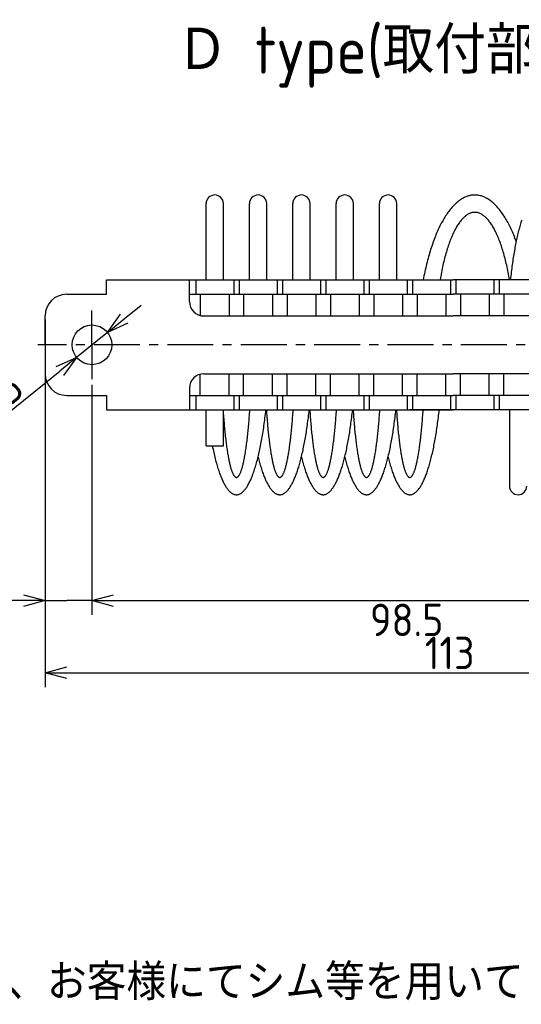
# Model space of a CAD drawing. Extents: x -79 to 310, y 149 to 285.
# Tile 6 of 11: x 90 to 159, y 149 to 285. Entities that reach past the tile are written whole.
import ezdxf

# ---------------------------------------------------------------- set-up
doc = ezdxf.new("R2010")
doc.units = 0
doc.header["$LTSCALE"] = 0.2
doc.linetypes.add('CENTER', pattern=[50.8, 31.75, -6.35, 6.35, -6.35])
doc.layers.get('0').update_dxf_attribs({"linetype": 'CONTINUOUS'})
doc.layers.get('DEFPOINTS').update_dxf_attribs({"linetype": 'CONTINUOUS'})
doc.layers.add('18-0-CON', color=3, linetype='CONTINUOUS')
doc.styles.add('DIMENSION', font='isocp.shx', dxfattribs={"bigfont": 'bigfont.shx'})
doc.styles.get("Standard").update_dxf_attribs({"font": 'isocp.shx', "bigfont": 'bigfont.shx'})
doc.dimstyles.get("Standard").update_dxf_attribs({"dimtxt": 0.18, "dimasz": 0.18, "dimexe": 0.18, "dimexo": 0.0625, "dimgap": 0.09, "dimtad": 0, "dimtih": 1, "dimtoh": 1, "dimzin": 0, "dimcen": 0.09, "dimazin": 3, "dimtfac": 1, "dimtofl": 0, "dimtmove": 0, "dimatfit": 3})

# ---------------------------------------------------------------- blocks, each defined once
blk = doc.blocks.new('*U95')
at = {"color": 0}
blk.add_text('Ｄ type(取付部キリ穴)', height=6.5, dxfattribs=at).set_placement((111.48, 277.97))
blk = doc.blocks.new('_OPEN30')
at = {"color": 0, "linetype": 'BYBLOCK'}
for p, q in [((-1, 0.268), (0, 0)), ((0, 0), (-1, -0.268)), ((0, 0), (-1, 0))]:
    blk.add_line(p, q, dxfattribs=at)
blk = doc.blocks.new('*U29')
at = {"color": 0, "style": 'DIMENSION'}
blk.add_text('113', height=4.5, dxfattribs=at).set_placement((145.88, 195.5))
blk = doc.blocks.new('*D28')
at = {"color": 0}
for p, q in [((93.3, 243.9), (93.3, 193)), ((206.3, 235.9), (206.3, 193)), ((96.3, 195), (203.3, 195))]:
    blk.add_line(p, q, dxfattribs=at)
at = {"layer": 'DEFPOINTS', "color": 0}
for p in [(93.3, 244.4), (206.3, 236.4), (206.3, 195)]:
    blk.add_point(p, dxfattribs=at)
at = {"color": 0, "xscale": 3, "yscale": 3, "zscale": 3, "rotation": 180}
blk.add_blockref('_OPEN30', (93.3, 195), dxfattribs=at)
at = {"color": 0, "xscale": 3, "yscale": 3, "zscale": 3}
blk.add_blockref('_OPEN30', (206.3, 195), dxfattribs=at)
at = {"layer": '18-0-CON'}
blk.add_blockref('*U29', (0, 0), dxfattribs=at)
blk = doc.blocks.new('*D108')
at = {"color": 0}
for p, q in [((198.3, 236.09), (198.3, 203)), ((99.8, 234.88), (99.8, 203)), ((102.8, 205), (195.3, 205))]:
    blk.add_line(p, q, dxfattribs=at)
at = {"layer": 'DEFPOINTS', "color": 0}
for p in [(198.3, 236.15), (99.8, 234.95), (198.3, 205)]:
    blk.add_point(p, dxfattribs=at)
at = {"color": 0, "xscale": 3, "yscale": 3, "zscale": 3, "rotation": 180}
blk.add_blockref('_OPEN30', (99.8, 205), dxfattribs=at)
at = {"color": 0, "xscale": 3, "yscale": 3, "zscale": 3}
blk.add_blockref('_OPEN30', (198.3, 205), dxfattribs=at)
at = {"color": 0}
blk.add_text('98.5', height=4.5, dxfattribs=at).set_placement((138.29, 200.07))
blk = doc.blocks.new('*D107')
at = {"color": 0}
for p, q in [((93.3, 236.34), (93.3, 203)), ((99.8, 234.88), (99.8, 203)), ((90.3, 205), (87.3, 205)), ((93.3, 205), (96.3, 205)), ((96.8, 205), (96.3, 205)), ((99.8, 205), (96.8, 205)), ((102.8, 205), (105.8, 205))]:
    blk.add_line(p, q, dxfattribs=at)
at = {"layer": 'DEFPOINTS', "color": 0}
for p in [(93.3, 236.4), (99.8, 234.95), (93.3, 205)]:
    blk.add_point(p, dxfattribs=at)
at = {"color": 0, "xscale": 3, "yscale": 3, "zscale": 3}
blk.add_blockref('_OPEN30', (93.3, 205), dxfattribs=at)
at = {"color": 0, "xscale": 3, "yscale": 3, "zscale": 3, "rotation": 180}
blk.add_blockref('_OPEN30', (99.8, 205), dxfattribs=at)
at = {"color": 0}
blk.add_text('6.5', height=4.5, dxfattribs=at).set_placement((77.94, 200.24))
blk = doc.blocks.new('*U39')
at = {"color": 0, "style": 'DIMENSION'}
blk.add_text('∅5.5', height=4.5, rotation=38.9889, dxfattribs=at).set_placement((81.42, 226.17))
blk = doc.blocks.new('*D38')
at = {"color": 0}
for p, q in [((104.27, 244.02), (106.6, 245.91)), ((101.94, 242.13), (97.66, 238.67)), ((81.87, 225.89), (95.33, 236.78))]:
    blk.add_line(p, q, dxfattribs=at)
at = {"layer": 'DEFPOINTS', "color": 0}
for p in [(101.94, 242.13), (97.66, 238.67)]:
    blk.add_point(p, dxfattribs=at)
at = {"color": 0, "xscale": 3, "yscale": 3, "zscale": 3}
for p, rotation in [((101.94, 242.13), 218.9889050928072), ((97.66, 238.67), 38.98890509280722)]:
    blk.add_blockref('_OPEN30', p, dxfattribs=dict(at, rotation=rotation))
at = {"layer": '18-0-CON'}
blk.add_blockref('*U39', (0, 0), dxfattribs=at)
blk = doc.blocks.new('*U100')
blk.add_text('また、ヘリカル防振器はレベリング機能が御座いませんので、お客様にてシム等を用いてレベリングをお願い致します。', height=5).set_placement((-60.43, 149.67))

msp = doc.modelspace()

# ---------------------------------------------------------------- linework, layer by layer
for p, q in [((115.599, 249.403), (115.599, 259.953)), ((117.999, 249.403), (117.999, 259.953)), ((121.599, 249.403), (121.599, 259.953)), ((123.999, 249.403), (123.999, 259.953)), ((127.599, 249.403), (127.599, 259.953)), ((129.999, 249.403), (129.999, 259.953)), ((133.599, 249.403), (133.599, 259.953)), ((135.999, 249.403), (135.999, 259.953)), ((139.599, 249.403), (139.599, 259.953)), ((141.999, 249.403), (141.999, 259.953)), ((101.799, 247.403), (101.799, 249.403)), ((101.799, 249.403), (149.799, 249.403)), ((113.299, 246.403), (113.299, 249.403)), ((114.174, 249.403), (114.174, 247.403)), ((119.424, 249.403), (119.424, 247.403)), ((120.174, 249.403), (120.174, 247.403)), ((125.424, 249.403), (125.424, 247.403)), ((126.174, 249.403), (126.174, 247.403)), ((131.424, 249.403), (131.424, 247.403)), ((132.174, 249.403), (132.174, 247.403)), ((137.424, 249.403), (137.424, 247.403)), ((138.174, 249.403), (138.174, 247.403)), ((143.424, 249.403), (143.424, 247.403)), ((144.174, 249.403), (144.174, 247.403)), ((149.424, 249.403), (149.424, 247.403)), ((197.799, 249.403), (149.799, 249.403)), ((150.174, 249.403), (150.174, 247.403)), ((155.424, 249.403), (155.424, 247.403)), ((156.174, 249.403), (156.174, 247.403)), ((96.299, 247.403), (101.799, 247.403)), ((113.299, 247.403), (149.799, 247.403)), ((114.799, 247.403), (114.799, 244.466)), ((118.799, 247.403), (118.799, 244.403)), ((120.799, 247.403), (120.799, 244.403)), ((124.799, 247.403), (124.799, 244.403)), ((126.799, 247.403), (126.799, 244.403)), ((130.799, 247.403), (130.799, 244.403)), ((132.799, 247.403), (132.799, 244.403)), ((136.799, 247.403), (136.799, 244.403)), ((138.799, 247.403), (138.799, 244.403)), ((142.799, 247.403), (142.799, 244.403)), ((144.799, 247.403), (144.799, 244.403)), ((148.799, 247.403), (148.799, 244.403)), ((186.299, 247.403), (149.799, 247.403)), ((150.799, 247.403), (150.799, 244.403)), ((154.799, 247.403), (154.799, 244.403)), ((156.799, 247.403), (156.799, 244.403)), ((93.299, 240.403), (93.299, 244.403)), ((115.299, 244.403), (149.799, 244.403)), ((184.299, 244.403), (149.799, 244.403)), ((93.299, 240.403), (93.299, 236.403)), ((114.799, 233.403), (114.799, 236.339)), ((115.299, 236.403), (149.799, 236.403)), ((118.799, 233.403), (118.799, 236.403)), ((120.799, 233.403), (120.799, 236.403)), ((124.799, 233.403), (124.799, 236.403)), ((126.799, 233.403), (126.799, 236.403)), ((130.799, 233.403), (130.799, 236.403)), ((132.799, 233.403), (132.799, 236.403)), ((136.799, 233.403), (136.799, 236.403)), ((138.799, 233.403), (138.799, 236.403)), ((142.799, 233.403), (142.799, 236.403)), ((144.799, 233.403), (144.799, 236.403)), ((148.799, 233.403), (148.799, 236.403)), ((184.299, 236.403), (149.799, 236.403)), ((150.799, 233.403), (150.799, 236.403)), ((154.799, 233.403), (154.799, 236.403)), ((156.799, 233.403), (156.799, 236.403)), ((96.299, 233.403), (101.799, 233.403)), ((101.799, 233.403), (101.799, 231.403)), ((113.299, 234.403), (113.299, 231.403)), ((113.299, 233.403), (149.799, 233.403)), ((114.174, 233.403), (114.174, 231.403)), ((119.424, 233.403), (119.424, 231.403)), ((120.174, 233.403), (120.174, 231.403)), ((125.424, 233.403), (125.424, 231.403)), ((126.174, 233.403), (126.174, 231.403)), ((131.424, 233.403), (131.424, 231.403)), ((132.174, 233.403), (132.174, 231.403)), ((137.424, 233.403), (137.424, 231.403)), ((138.174, 233.403), (138.174, 231.403)), ((143.424, 233.403), (143.424, 231.403)), ((144.174, 233.403), (144.174, 231.403)), ((149.424, 233.403), (149.424, 231.403)), ((186.299, 233.403), (149.799, 233.403)), ((150.174, 233.403), (150.174, 231.403)), ((155.424, 233.403), (155.424, 231.403)), ((156.174, 233.403), (156.174, 231.403)), ((101.799, 231.403), (149.799, 231.403)), ((115.599, 226.403), (115.599, 231.403)), ((117.999, 226.403), (117.999, 231.403)), ((151.799, 231.403), (143.799, 231.403)), ((197.799, 231.403), (149.799, 231.403)), ((157.599, 231.403), (157.599, 220.853)), ((115.599, 226.403), (117.999, 226.403))]:
    msp.add_line(p, q)
at = {"color": 0, "linetype": 'CENTER'}
for p, q in [((99.799, 240.403), (99.799, 245.153)), ((208.036, 240.403), (92.283, 240.403)), ((99.799, 240.403), (99.799, 235.653))]:
    msp.add_line(p, q, dxfattribs=at)
for points in [[(158.528, 254.74, 0), (158.445, 254.964, 0), (158.36, 255.186, 0), (158.274, 255.403, 0), (158.187, 255.618, 0), (158.099, 255.829, 0), (158.01, 256.036, 0), (157.919, 256.24, 0), (157.827, 256.441, 0), (157.734, 256.637, 0), (157.64, 256.83, 0), (157.545, 257.02, 0), (157.449, 257.205, 0), (157.352, 257.387, 0), (157.253, 257.565, 0), (157.154, 257.739, 0), (157.054, 257.909, 0), (156.952, 258.075, 0), (156.85, 258.237, 0), (156.747, 258.394, 0), (156.643, 258.548, 0), (156.538, 258.698, 0), (156.432, 258.844, 0), (156.326, 258.985, 0), (156.218, 259.122, 0), (156.11, 259.255, 0), (156.001, 259.383, 0), (155.891, 259.508, 0), (155.781, 259.628, 0), (155.67, 259.743, 0), (155.558, 259.854, 0), (155.446, 259.961, 0), (155.333, 260.063, 0), (155.219, 260.161, 0), (155.105, 260.254, 0), (154.991, 260.343, 0), (154.876, 260.427, 0), (154.76, 260.507, 0), (154.644, 260.582, 0), (154.528, 260.653, 0), (154.411, 260.719, 0), (154.294, 260.78, 0), (154.176, 260.837, 0), (154.058, 260.889, 0), (153.94, 260.936, 0), (153.822, 260.979, 0), (153.703, 261.017, 0), (153.584, 261.05, 0), (153.465, 261.079, 0), (153.346, 261.103, 0), (153.227, 261.122, 0), (153.108, 261.137, 0), (152.988, 261.147, 0), (152.869, 261.152, 0), (152.749, 261.152, 0), (152.63, 261.148, 0), (152.51, 261.139, 0), (152.391, 261.125, 0), (152.272, 261.107, 0), (152.152, 261.083, 0), (152.033, 261.055, 0), (151.914, 261.023, 0), (151.796, 260.986, 0), (151.677, 260.944, 0), (151.559, 260.897, 0), (151.441, 260.846, 0), (151.324, 260.79, 0), (151.207, 260.729, 0), (151.09, 260.664, 0), (150.973, 260.594, 0), (150.857, 260.52, 0), (150.741, 260.441, 0), (150.626, 260.357, 0), (150.512, 260.269, 0), (150.397, 260.177, 0), (150.284, 260.08, 0), (150.171, 259.978, 0), (150.058, 259.872, 0), (149.947, 259.762, 0), (149.835, 259.647, 0), (149.725, 259.528, 0), (149.615, 259.404, 0), (149.506, 259.276, 0), (149.398, 259.144, 0), (149.29, 259.008, 0), (149.183, 258.867, 0), (149.078, 258.722, 0), (148.972, 258.573, 0), (148.868, 258.42, 0), (148.765, 258.263, 0), (148.663, 258.102, 0), (148.561, 257.936, 0), (148.461, 257.767, 0), (148.361, 257.594, 0), (148.263, 257.417, 0), (148.165, 257.236, 0), (148.069, 257.051, 0), (147.973, 256.862, 0), (147.879, 256.67, 0), (147.786, 256.474, 0), (147.694, 256.274, 0), (147.603, 256.07, 0), (147.514, 255.864, 0), (147.425, 255.653, 0), (147.338, 255.439, 0), (147.252, 255.222, 0), (147.167, 255.001, 0), (147.084, 254.777, 0), (147.002, 254.55, 0), (146.921, 254.319, 0), (146.841, 254.086, 0), (146.763, 253.849, 0), (146.686, 253.609, 0), (146.611, 253.366, 0), (146.537, 253.121, 0), (146.465, 252.872, 0), (146.394, 252.62, 0), (146.324, 252.366, 0), (146.256, 252.109, 0), (146.189, 251.849, 0), (146.124, 251.587, 0), (146.06, 251.322, 0), (145.998, 251.055, 0), (145.938, 250.785, 0), (145.879, 250.513, 0), (145.821, 250.239, 0), (145.765, 249.962, 0), (145.711, 249.683, 0), (145.658, 249.403, 0)], [(157.614, 249.403, 0), (157.568, 249.666, 0), (157.522, 249.926, 0), (157.473, 250.184, 0), (157.424, 250.44, 0), (157.374, 250.692, 0), (157.322, 250.942, 0), (157.269, 251.189, 0), (157.214, 251.433, 0), (157.159, 251.674, 0), (157.102, 251.912, 0), (157.044, 252.146, 0), (156.985, 252.378, 0), (156.925, 252.606, 0), (156.864, 252.831, 0), (156.801, 253.053, 0), (156.738, 253.271, 0), (156.673, 253.485, 0), (156.607, 253.696, 0), (156.541, 253.903, 0), (156.473, 254.107, 0), (156.404, 254.307, 0), (156.335, 254.503, 0), (156.264, 254.695, 0), (156.192, 254.884, 0), (156.12, 255.068, 0), (156.046, 255.248, 0), (155.972, 255.425, 0), (155.897, 255.597, 0), (155.821, 255.765, 0), (155.744, 255.929, 0), (155.666, 256.088, 0), (155.588, 256.243, 0), (155.508, 256.394, 0), (155.428, 256.541, 0), (155.348, 256.683, 0), (155.266, 256.821, 0), (155.184, 256.954, 0), (155.102, 257.083, 0), (155.018, 257.207, 0), (154.934, 257.327, 0), (154.85, 257.442, 0), (154.765, 257.552, 0), (154.679, 257.657, 0), (154.593, 257.758, 0), (154.506, 257.854, 0), (154.419, 257.946, 0), (154.332, 258.032, 0), (154.244, 258.114, 0), (154.155, 258.191, 0), (154.067, 258.263, 0), (153.977, 258.33, 0), (153.888, 258.393, 0), (153.798, 258.45, 0), (153.708, 258.502, 0), (153.618, 258.55, 0), (153.528, 258.592, 0), (153.437, 258.63, 0), (153.346, 258.662, 0), (153.255, 258.69, 0), (153.164, 258.712, 0), (153.073, 258.73, 0), (152.982, 258.742, 0), (152.89, 258.75, 0), (152.799, 258.753, 0), (152.708, 258.75, 0), (152.616, 258.742, 0), (152.525, 258.73, 0), (152.434, 258.712, 0), (152.343, 258.69, 0), (152.252, 258.662, 0), (152.161, 258.63, 0), (152.07, 258.592, 0), (151.98, 258.55, 0), (151.89, 258.502, 0), (151.8, 258.45, 0), (151.71, 258.393, 0), (151.621, 258.33, 0), (151.532, 258.263, 0), (151.443, 258.191, 0), (151.354, 258.114, 0), (151.266, 258.032, 0), (151.179, 257.946, 0), (151.092, 257.854, 0), (151.005, 257.758, 0), (150.919, 257.657, 0), (150.833, 257.552, 0), (150.748, 257.442, 0), (150.664, 257.327, 0), (150.58, 257.207, 0), (150.496, 257.083, 0), (150.414, 256.954, 0), (150.332, 256.821, 0), (150.25, 256.683, 0), (150.17, 256.541, 0), (150.09, 256.394, 0), (150.01, 256.243, 0), (149.932, 256.088, 0), (149.854, 255.929, 0), (149.777, 255.765, 0), (149.701, 255.597, 0), (149.626, 255.425, 0), (149.552, 255.248, 0), (149.478, 255.068, 0), (149.406, 254.884, 0), (149.334, 254.695, 0), (149.263, 254.503, 0), (149.194, 254.307, 0), (149.125, 254.107, 0), (149.057, 253.903, 0), (148.991, 253.696, 0), (148.925, 253.485, 0), (148.86, 253.271, 0), (148.797, 253.053, 0), (148.734, 252.831, 0), (148.673, 252.606, 0), (148.613, 252.378, 0), (148.554, 252.146, 0), (148.496, 251.912, 0), (148.439, 251.674, 0), (148.384, 251.433, 0), (148.329, 251.189, 0), (148.276, 250.942, 0), (148.224, 250.692, 0), (148.174, 250.44, 0), (148.125, 250.184, 0), (148.076, 249.926, 0), (148.03, 249.666, 0), (147.984, 249.403, 0)], [(159.288, 257.664, 0), (159.234, 257.497, 0), (159.18, 257.325, 0), (159.127, 257.15, 0), (159.075, 256.972, 0), (159.023, 256.79, 0), (158.972, 256.604, 0), (158.921, 256.415, 0), (158.871, 256.223, 0), (158.822, 256.028, 0), (158.773, 255.829, 0), (158.725, 255.627, 0), (158.677, 255.422, 0), (158.63, 255.214, 0), (158.584, 255.003, 0), (158.538, 254.789, 0), (158.493, 254.572, 0), (158.449, 254.351, 0), (158.406, 254.128, 0), (158.363, 253.902, 0), (158.321, 253.674, 0), (158.279, 253.442, 0), (158.238, 253.208, 0), (158.199, 252.971, 0), (158.159, 252.731, 0), (158.121, 252.489, 0), (158.083, 252.245, 0), (158.046, 251.997, 0), (158.01, 251.748, 0), (157.975, 251.496, 0), (157.941, 251.242, 0), (157.907, 250.985, 0), (157.874, 250.727, 0), (157.842, 250.466, 0), (157.811, 250.203, 0), (157.78, 249.938, 0), (157.751, 249.671, 0), (157.722, 249.403, 0)], [(116.459, 226.403, 0), (116.506, 226.171, 0), (116.554, 225.942, 0), (116.602, 225.717, 0), (116.652, 225.495, 0), (116.702, 225.276, 0), (116.752, 225.061, 0), (116.804, 224.85, 0), (116.856, 224.642, 0), (116.908, 224.438, 0), (116.962, 224.238, 0), (117.016, 224.041, 0), (117.071, 223.849, 0), (117.126, 223.66, 0), (117.182, 223.475, 0), (117.239, 223.294, 0), (117.296, 223.117, 0), (117.354, 222.944, 0), (117.412, 222.775, 0), (117.471, 222.61, 0), (117.53, 222.449, 0), (117.59, 222.292, 0), (117.651, 222.14, 0), (117.712, 221.992, 0), (117.773, 221.848, 0), (117.835, 221.708, 0), (117.898, 221.573, 0), (117.961, 221.442, 0), (118.024, 221.316, 0), (118.087, 221.194, 0), (118.152, 221.077, 0), (118.216, 220.964, 0), (118.281, 220.855, 0), (118.346, 220.751, 0), (118.412, 220.652, 0), (118.477, 220.557, 0), (118.544, 220.467, 0), (118.61, 220.382, 0), (118.677, 220.301, 0), (118.744, 220.225, 0), (118.811, 220.153, 0), (118.878, 220.086, 0), (118.946, 220.024, 0), (119.014, 219.967, 0), (119.082, 219.915, 0), (119.15, 219.867, 0), (119.219, 219.824, 0), (119.287, 219.786, 0), (119.356, 219.752, 0), (119.425, 219.724, 0), (119.493, 219.7, 0), (119.562, 219.681, 0), (119.631, 219.667, 0), (119.7, 219.657, 0), (119.769, 219.653, 0), (119.838, 219.653, 0), (119.907, 219.658, 0), (119.976, 219.668, 0), (120.045, 219.683, 0), (120.114, 219.703, 0), (120.183, 219.727, 0), (120.252, 219.757, 0), (120.32, 219.791, 0), (120.389, 219.83, 0), (120.457, 219.873, 0), (120.525, 219.922, 0), (120.593, 219.975, 0), (120.661, 220.033, 0), (120.729, 220.095, 0), (120.796, 220.163, 0), (120.864, 220.235, 0), (120.93, 220.312, 0), (120.997, 220.393, 0), (121.064, 220.479, 0), (121.13, 220.57, 0), (121.196, 220.665, 0), (121.261, 220.765, 0), (121.326, 220.87, 0), (121.391, 220.979, 0), (121.455, 221.093, 0), (121.519, 221.211, 0), (121.583, 221.333, 0), (121.646, 221.46, 0), (121.709, 221.592, 0), (121.771, 221.728, 0), (121.833, 221.868, 0), (121.895, 222.012, 0), (121.956, 222.161, 0), (122.016, 222.314, 0), (122.076, 222.471, 0), (122.135, 222.632, 0), (122.194, 222.798, 0), (122.252, 222.967, 0), (122.31, 223.141, 0), (122.367, 223.319, 0), (122.424, 223.5, 0), (122.48, 223.686, 0), (122.535, 223.875, 0), (122.59, 224.068, 0), (122.644, 224.266, 0), (122.697, 224.466, 0), (122.75, 224.671, 0), (122.802, 224.879, 0), (122.853, 225.091, 0), (122.903, 225.306, 0), (122.953, 225.525, 0), (123.002, 225.748, 0), (123.051, 225.973, 0), (123.098, 226.202, 0), (123.145, 226.435, 0), (123.191, 226.671, 0), (123.237, 226.909, 0), (123.281, 227.151, 0), (123.325, 227.397, 0), (123.368, 227.645, 0), (123.41, 227.896, 0), (123.451, 228.15, 0), (123.491, 228.407, 0), (123.531, 228.666, 0), (123.569, 228.929, 0), (123.607, 229.194, 0), (123.644, 229.461, 0), (123.68, 229.731, 0), (123.715, 230.004, 0), (123.749, 230.279, 0), (123.782, 230.557, 0), (123.814, 230.836, 0), (123.846, 231.118, 0), (123.876, 231.403, 0)], [(117.947, 231.403, 0), (117.965, 231.139, 0), (117.983, 230.879, 0), (118.001, 230.621, 0), (118.02, 230.365, 0), (118.04, 230.113, 0), (118.06, 229.863, 0), (118.08, 229.616, 0), (118.101, 229.372, 0), (118.122, 229.131, 0), (118.144, 228.893, 0), (118.166, 228.659, 0), (118.189, 228.427, 0), (118.212, 228.199, 0), (118.236, 227.974, 0), (118.26, 227.752, 0), (118.284, 227.534, 0), (118.309, 227.32, 0), (118.334, 227.109, 0), (118.36, 226.902, 0), (118.386, 226.698, 0), (118.412, 226.498, 0), (118.439, 226.302, 0), (118.466, 226.11, 0), (118.494, 225.921, 0), (118.522, 225.737, 0), (118.55, 225.557, 0), (118.579, 225.38, 0), (118.608, 225.208, 0), (118.637, 225.04, 0), (118.666, 224.876, 0), (118.696, 224.717, 0), (118.726, 224.562, 0), (118.757, 224.411, 0), (118.788, 224.264, 0), (118.819, 224.122, 0), (118.85, 223.984, 0), (118.882, 223.851, 0), (118.913, 223.722, 0), (118.945, 223.598, 0), (118.978, 223.478, 0), (119.01, 223.363, 0), (119.043, 223.253, 0), (119.076, 223.148, 0), (119.109, 223.047, 0), (119.142, 222.951, 0), (119.176, 222.859, 0), (119.21, 222.773, 0), (119.243, 222.691, 0), (119.277, 222.614, 0), (119.312, 222.542, 0), (119.346, 222.475, 0), (119.38, 222.413, 0), (119.415, 222.355, 0), (119.449, 222.303, 0), (119.484, 222.255, 0), (119.519, 222.213, 0), (119.554, 222.175, 0), (119.589, 222.143, 0), (119.624, 222.115, 0), (119.659, 222.093, 0), (119.694, 222.075, 0), (119.729, 222.063, 0), (119.764, 222.055, 0), (119.799, 222.053, 0), (119.834, 222.055, 0), (119.869, 222.063, 0), (119.904, 222.075, 0), (119.939, 222.093, 0), (119.974, 222.115, 0), (120.009, 222.143, 0), (120.044, 222.175, 0), (120.079, 222.213, 0), (120.114, 222.255, 0), (120.149, 222.303, 0), (120.183, 222.355, 0), (120.218, 222.413, 0), (120.252, 222.475, 0), (120.286, 222.542, 0), (120.321, 222.614, 0), (120.355, 222.691, 0), (120.388, 222.773, 0), (120.422, 222.859, 0), (120.456, 222.951, 0), (120.489, 223.047, 0), (120.522, 223.148, 0), (120.555, 223.253, 0), (120.588, 223.363, 0), (120.62, 223.478, 0), (120.653, 223.598, 0), (120.685, 223.722, 0), (120.716, 223.851, 0), (120.748, 223.984, 0), (120.779, 224.122, 0), (120.81, 224.264, 0), (120.841, 224.411, 0), (120.872, 224.562, 0), (120.902, 224.717, 0), (120.932, 224.876, 0), (120.961, 225.04, 0), (120.99, 225.208, 0), (121.019, 225.38, 0), (121.048, 225.557, 0), (121.076, 225.737, 0), (121.104, 225.921, 0), (121.132, 226.11, 0), (121.159, 226.302, 0), (121.186, 226.498, 0), (121.212, 226.698, 0), (121.238, 226.902, 0), (121.264, 227.109, 0), (121.289, 227.32, 0), (121.314, 227.534, 0), (121.338, 227.752, 0), (121.362, 227.974, 0), (121.386, 228.199, 0), (121.409, 228.427, 0), (121.432, 228.659, 0), (121.454, 228.893, 0), (121.476, 229.131, 0), (121.497, 229.372, 0), (121.518, 229.616, 0), (121.538, 229.863, 0), (121.558, 230.113, 0), (121.578, 230.365, 0), (121.597, 230.621, 0), (121.615, 230.879, 0), (121.633, 231.139, 0), (121.651, 231.403, 0)], [(122.799, 224.869, 0), (122.848, 224.672, 0), (122.898, 224.478, 0), (122.948, 224.288, 0), (122.999, 224.101, 0), (123.051, 223.917, 0), (123.103, 223.737, 0), (123.156, 223.561, 0), (123.209, 223.387, 0), (123.263, 223.218, 0), (123.317, 223.052, 0), (123.372, 222.889, 0), (123.427, 222.731, 0), (123.483, 222.576, 0), (123.54, 222.424, 0), (123.596, 222.277, 0), (123.654, 222.133, 0), (123.711, 221.993, 0), (123.77, 221.856, 0), (123.828, 221.724, 0), (123.887, 221.596, 0), (123.947, 221.471, 0), (124.006, 221.351, 0), (124.066, 221.234, 0), (124.127, 221.121, 0), (124.188, 221.013, 0), (124.249, 220.908, 0), (124.31, 220.807, 0), (124.372, 220.711, 0), (124.434, 220.619, 0), (124.497, 220.53, 0), (124.559, 220.446, 0), (124.622, 220.366, 0), (124.685, 220.291, 0), (124.749, 220.219, 0), (124.813, 220.152, 0), (124.876, 220.088, 0), (124.94, 220.03, 0), (125.005, 219.975, 0), (125.069, 219.924, 0), (125.133, 219.878, 0), (125.198, 219.836, 0), (125.263, 219.799, 0), (125.328, 219.765, 0), (125.393, 219.736, 0), (125.458, 219.712, 0), (125.523, 219.691, 0), (125.588, 219.675, 0), (125.653, 219.663, 0), (125.719, 219.656, 0), (125.784, 219.653, 0), (125.849, 219.654, 0), (125.914, 219.659, 0), (125.98, 219.669, 0), (126.045, 219.683, 0), (126.11, 219.702, 0), (126.175, 219.724, 0), (126.24, 219.751, 0), (126.305, 219.783, 0), (126.37, 219.818, 0), (126.435, 219.858, 0), (126.499, 219.903, 0), (126.564, 219.951, 0), (126.628, 220.004, 0), (126.692, 220.061, 0), (126.756, 220.122, 0), (126.82, 220.187, 0), (126.883, 220.257, 0), (126.946, 220.331, 0), (127.01, 220.409, 0), (127.072, 220.491, 0), (127.135, 220.577, 0), (127.197, 220.668, 0), (127.259, 220.762, 0), (127.321, 220.861, 0), (127.382, 220.964, 0), (127.443, 221.07, 0), (127.504, 221.181, 0), (127.564, 221.296, 0), (127.624, 221.415, 0), (127.683, 221.538, 0), (127.743, 221.664, 0), (127.801, 221.795, 0), (127.86, 221.929, 0), (127.918, 222.067, 0), (127.975, 222.21, 0), (128.032, 222.355, 0), (128.089, 222.505, 0), (128.145, 222.658, 0), (128.2, 222.816, 0), (128.255, 222.976, 0), (128.31, 223.141, 0), (128.364, 223.309, 0), (128.418, 223.48, 0), (128.471, 223.655, 0), (128.523, 223.834, 0), (128.575, 224.016, 0), (128.626, 224.201, 0), (128.677, 224.39, 0), (128.727, 224.582, 0), (128.776, 224.777, 0), (128.825, 224.976, 0), (128.873, 225.178, 0), (128.921, 225.383, 0), (128.968, 225.591, 0), (129.014, 225.802, 0), (129.06, 226.016, 0), (129.105, 226.233, 0), (129.149, 226.454, 0), (129.193, 226.677, 0), (129.235, 226.903, 0), (129.277, 227.132, 0), (129.319, 227.363, 0), (129.36, 227.597, 0), (129.399, 227.834, 0), (129.439, 228.074, 0), (129.477, 228.316, 0), (129.515, 228.56, 0), (129.552, 228.808, 0), (129.588, 229.057, 0), (129.623, 229.309, 0), (129.657, 229.563, 0), (129.691, 229.82, 0), (129.724, 230.078, 0), (129.756, 230.339, 0), (129.787, 230.602, 0), (129.818, 230.867, 0), (129.847, 231.134, 0), (129.876, 231.403, 0)], [(123.947, 231.403, 0), (123.965, 231.139, 0), (123.983, 230.879, 0), (124.001, 230.621, 0), (124.02, 230.365, 0), (124.04, 230.113, 0), (124.06, 229.863, 0), (124.08, 229.616, 0), (124.101, 229.372, 0), (124.122, 229.131, 0), (124.144, 228.893, 0), (124.166, 228.659, 0), (124.189, 228.427, 0), (124.212, 228.199, 0), (124.236, 227.974, 0), (124.26, 227.752, 0), (124.284, 227.534, 0), (124.309, 227.32, 0), (124.334, 227.109, 0), (124.36, 226.902, 0), (124.386, 226.698, 0), (124.412, 226.498, 0), (124.439, 226.302, 0), (124.466, 226.11, 0), (124.494, 225.921, 0), (124.522, 225.737, 0), (124.55, 225.557, 0), (124.579, 225.38, 0), (124.608, 225.208, 0), (124.637, 225.04, 0), (124.666, 224.876, 0), (124.696, 224.717, 0), (124.726, 224.562, 0), (124.757, 224.411, 0), (124.788, 224.264, 0), (124.819, 224.122, 0), (124.85, 223.984, 0), (124.882, 223.851, 0), (124.913, 223.722, 0), (124.945, 223.598, 0), (124.978, 223.478, 0), (125.01, 223.363, 0), (125.043, 223.253, 0), (125.076, 223.148, 0), (125.109, 223.047, 0), (125.142, 222.951, 0), (125.176, 222.859, 0), (125.21, 222.773, 0), (125.243, 222.691, 0), (125.277, 222.614, 0), (125.312, 222.542, 0), (125.346, 222.475, 0), (125.38, 222.413, 0), (125.415, 222.355, 0), (125.449, 222.303, 0), (125.484, 222.255, 0), (125.519, 222.213, 0), (125.554, 222.175, 0), (125.589, 222.143, 0), (125.624, 222.115, 0), (125.659, 222.093, 0), (125.694, 222.075, 0), (125.729, 222.063, 0), (125.764, 222.055, 0), (125.799, 222.053, 0), (125.834, 222.055, 0), (125.869, 222.063, 0), (125.904, 222.075, 0), (125.939, 222.093, 0), (125.974, 222.115, 0), (126.009, 222.143, 0), (126.044, 222.175, 0), (126.079, 222.213, 0), (126.114, 222.255, 0), (126.149, 222.303, 0), (126.183, 222.355, 0), (126.218, 222.413, 0), (126.252, 222.475, 0), (126.286, 222.542, 0), (126.321, 222.614, 0), (126.355, 222.691, 0), (126.388, 222.773, 0), (126.422, 222.859, 0), (126.456, 222.951, 0), (126.489, 223.047, 0), (126.522, 223.148, 0), (126.555, 223.253, 0), (126.588, 223.363, 0), (126.62, 223.478, 0), (126.653, 223.598, 0), (126.685, 223.722, 0), (126.716, 223.851, 0), (126.748, 223.984, 0), (126.779, 224.122, 0), (126.81, 224.264, 0), (126.841, 224.411, 0), (126.872, 224.562, 0), (126.902, 224.717, 0), (126.932, 224.876, 0), (126.961, 225.04, 0), (126.99, 225.208, 0), (127.019, 225.38, 0), (127.048, 225.557, 0), (127.076, 225.737, 0), (127.104, 225.921, 0), (127.132, 226.11, 0), (127.159, 226.302, 0), (127.186, 226.498, 0), (127.212, 226.698, 0), (127.238, 226.902, 0), (127.264, 227.109, 0), (127.289, 227.32, 0), (127.314, 227.534, 0), (127.338, 227.752, 0), (127.362, 227.974, 0), (127.386, 228.199, 0), (127.409, 228.427, 0), (127.432, 228.659, 0), (127.454, 228.893, 0), (127.476, 229.131, 0), (127.497, 229.372, 0), (127.518, 229.616, 0), (127.538, 229.863, 0), (127.558, 230.113, 0), (127.578, 230.365, 0), (127.597, 230.621, 0), (127.615, 230.879, 0), (127.633, 231.139, 0), (127.651, 231.403, 0)], [(128.799, 224.869, 0), (128.848, 224.672, 0), (128.898, 224.478, 0), (128.948, 224.288, 0), (128.999, 224.101, 0), (129.051, 223.917, 0), (129.103, 223.737, 0), (129.156, 223.561, 0), (129.209, 223.387, 0), (129.263, 223.218, 0), (129.317, 223.052, 0), (129.372, 222.889, 0), (129.427, 222.731, 0), (129.483, 222.576, 0), (129.54, 222.424, 0), (129.596, 222.277, 0), (129.654, 222.133, 0), (129.711, 221.993, 0), (129.77, 221.856, 0), (129.828, 221.724, 0), (129.887, 221.596, 0), (129.947, 221.471, 0), (130.006, 221.351, 0), (130.066, 221.234, 0), (130.127, 221.121, 0), (130.188, 221.013, 0), (130.249, 220.908, 0), (130.31, 220.807, 0), (130.372, 220.711, 0), (130.434, 220.619, 0), (130.497, 220.53, 0), (130.559, 220.446, 0), (130.622, 220.366, 0), (130.685, 220.291, 0), (130.749, 220.219, 0), (130.813, 220.152, 0), (130.876, 220.088, 0), (130.94, 220.03, 0), (131.005, 219.975, 0), (131.069, 219.924, 0), (131.133, 219.878, 0), (131.198, 219.836, 0), (131.263, 219.799, 0), (131.328, 219.765, 0), (131.393, 219.736, 0), (131.458, 219.712, 0), (131.523, 219.691, 0), (131.588, 219.675, 0), (131.653, 219.663, 0), (131.719, 219.656, 0), (131.784, 219.653, 0), (131.849, 219.654, 0), (131.914, 219.659, 0), (131.98, 219.669, 0), (132.045, 219.683, 0), (132.11, 219.702, 0), (132.175, 219.724, 0), (132.24, 219.751, 0), (132.305, 219.783, 0), (132.37, 219.818, 0), (132.435, 219.858, 0), (132.499, 219.903, 0), (132.564, 219.951, 0), (132.628, 220.004, 0), (132.692, 220.061, 0), (132.756, 220.122, 0), (132.82, 220.187, 0), (132.883, 220.257, 0), (132.946, 220.331, 0), (133.01, 220.409, 0), (133.072, 220.491, 0), (133.135, 220.577, 0), (133.197, 220.668, 0), (133.259, 220.762, 0), (133.321, 220.861, 0), (133.382, 220.964, 0), (133.443, 221.07, 0), (133.504, 221.181, 0), (133.564, 221.296, 0), (133.624, 221.415, 0), (133.683, 221.538, 0), (133.743, 221.664, 0), (133.801, 221.795, 0), (133.86, 221.929, 0), (133.918, 222.067, 0), (133.975, 222.21, 0), (134.032, 222.355, 0), (134.089, 222.505, 0), (134.145, 222.658, 0), (134.2, 222.816, 0), (134.255, 222.976, 0), (134.31, 223.141, 0), (134.364, 223.309, 0), (134.418, 223.48, 0), (134.471, 223.655, 0), (134.523, 223.834, 0), (134.575, 224.016, 0), (134.626, 224.201, 0), (134.677, 224.39, 0), (134.727, 224.582, 0), (134.776, 224.777, 0), (134.825, 224.976, 0), (134.873, 225.178, 0), (134.921, 225.383, 0), (134.968, 225.591, 0), (135.014, 225.802, 0), (135.06, 226.016, 0), (135.105, 226.233, 0), (135.149, 226.454, 0), (135.193, 226.677, 0), (135.235, 226.903, 0), (135.277, 227.132, 0), (135.319, 227.363, 0), (135.36, 227.597, 0), (135.399, 227.834, 0), (135.439, 228.074, 0), (135.477, 228.316, 0), (135.515, 228.56, 0), (135.552, 228.808, 0), (135.588, 229.057, 0), (135.623, 229.309, 0), (135.657, 229.563, 0), (135.691, 229.82, 0), (135.724, 230.078, 0), (135.756, 230.339, 0), (135.787, 230.602, 0), (135.818, 230.867, 0), (135.847, 231.134, 0), (135.876, 231.403, 0)], [(129.947, 231.403, 0), (129.965, 231.139, 0), (129.983, 230.879, 0), (130.001, 230.621, 0), (130.02, 230.365, 0), (130.04, 230.113, 0), (130.06, 229.863, 0), (130.08, 229.616, 0), (130.101, 229.372, 0), (130.122, 229.131, 0), (130.144, 228.893, 0), (130.166, 228.659, 0), (130.189, 228.427, 0), (130.212, 228.199, 0), (130.236, 227.974, 0), (130.26, 227.752, 0), (130.284, 227.534, 0), (130.309, 227.32, 0), (130.334, 227.109, 0), (130.36, 226.902, 0), (130.386, 226.698, 0), (130.412, 226.498, 0), (130.439, 226.302, 0), (130.466, 226.11, 0), (130.494, 225.921, 0), (130.522, 225.737, 0), (130.55, 225.557, 0), (130.579, 225.38, 0), (130.608, 225.208, 0), (130.637, 225.04, 0), (130.666, 224.876, 0), (130.696, 224.717, 0), (130.726, 224.562, 0), (130.757, 224.411, 0), (130.788, 224.264, 0), (130.819, 224.122, 0), (130.85, 223.984, 0), (130.882, 223.851, 0), (130.913, 223.722, 0), (130.945, 223.598, 0), (130.978, 223.478, 0), (131.01, 223.363, 0), (131.043, 223.253, 0), (131.076, 223.148, 0), (131.109, 223.047, 0), (131.142, 222.951, 0), (131.176, 222.859, 0), (131.21, 222.773, 0), (131.243, 222.691, 0), (131.277, 222.614, 0), (131.312, 222.542, 0), (131.346, 222.475, 0), (131.38, 222.413, 0), (131.415, 222.355, 0), (131.449, 222.303, 0), (131.484, 222.255, 0), (131.519, 222.213, 0), (131.554, 222.175, 0), (131.589, 222.143, 0), (131.624, 222.115, 0), (131.659, 222.093, 0), (131.694, 222.075, 0), (131.729, 222.063, 0), (131.764, 222.055, 0), (131.799, 222.053, 0), (131.834, 222.055, 0), (131.869, 222.063, 0), (131.904, 222.075, 0), (131.939, 222.093, 0), (131.974, 222.115, 0), (132.009, 222.143, 0), (132.044, 222.175, 0), (132.079, 222.213, 0), (132.114, 222.255, 0), (132.149, 222.303, 0), (132.183, 222.355, 0), (132.218, 222.413, 0), (132.252, 222.475, 0), (132.286, 222.542, 0), (132.321, 222.614, 0), (132.355, 222.691, 0), (132.388, 222.773, 0), (132.422, 222.859, 0), (132.456, 222.951, 0), (132.489, 223.047, 0), (132.522, 223.148, 0), (132.555, 223.253, 0), (132.588, 223.363, 0), (132.62, 223.478, 0), (132.653, 223.598, 0), (132.685, 223.722, 0), (132.716, 223.851, 0), (132.748, 223.984, 0), (132.779, 224.122, 0), (132.81, 224.264, 0), (132.841, 224.411, 0), (132.872, 224.562, 0), (132.902, 224.717, 0), (132.932, 224.876, 0), (132.961, 225.04, 0), (132.99, 225.208, 0), (133.019, 225.38, 0), (133.048, 225.557, 0), (133.076, 225.737, 0), (133.104, 225.921, 0), (133.132, 226.11, 0), (133.159, 226.302, 0), (133.186, 226.498, 0), (133.212, 226.698, 0), (133.238, 226.902, 0), (133.264, 227.109, 0), (133.289, 227.32, 0), (133.314, 227.534, 0), (133.338, 227.752, 0), (133.362, 227.974, 0), (133.386, 228.199, 0), (133.409, 228.427, 0), (133.432, 228.659, 0), (133.454, 228.893, 0), (133.476, 229.131, 0), (133.497, 229.372, 0), (133.518, 229.616, 0), (133.538, 229.863, 0), (133.558, 230.113, 0), (133.578, 230.365, 0), (133.597, 230.621, 0), (133.615, 230.879, 0), (133.633, 231.139, 0), (133.651, 231.403, 0)], [(134.799, 224.869, 0), (134.848, 224.672, 0), (134.898, 224.478, 0), (134.948, 224.288, 0), (134.999, 224.101, 0), (135.051, 223.917, 0), (135.103, 223.737, 0), (135.156, 223.561, 0), (135.209, 223.387, 0), (135.263, 223.218, 0), (135.317, 223.052, 0), (135.372, 222.889, 0), (135.427, 222.731, 0), (135.483, 222.576, 0), (135.54, 222.424, 0), (135.596, 222.277, 0), (135.654, 222.133, 0), (135.711, 221.993, 0), (135.77, 221.856, 0), (135.828, 221.724, 0), (135.887, 221.596, 0), (135.947, 221.471, 0), (136.006, 221.351, 0), (136.066, 221.234, 0), (136.127, 221.121, 0), (136.188, 221.013, 0), (136.249, 220.908, 0), (136.31, 220.807, 0), (136.372, 220.711, 0), (136.434, 220.619, 0), (136.497, 220.53, 0), (136.559, 220.446, 0), (136.622, 220.366, 0), (136.685, 220.291, 0), (136.749, 220.219, 0), (136.813, 220.152, 0), (136.876, 220.088, 0), (136.94, 220.03, 0), (137.005, 219.975, 0), (137.069, 219.924, 0), (137.133, 219.878, 0), (137.198, 219.836, 0), (137.263, 219.799, 0), (137.328, 219.765, 0), (137.393, 219.736, 0), (137.458, 219.712, 0), (137.523, 219.691, 0), (137.588, 219.675, 0), (137.653, 219.663, 0), (137.719, 219.656, 0), (137.784, 219.653, 0), (137.849, 219.654, 0), (137.914, 219.659, 0), (137.98, 219.669, 0), (138.045, 219.683, 0), (138.11, 219.702, 0), (138.175, 219.724, 0), (138.24, 219.751, 0), (138.305, 219.783, 0), (138.37, 219.818, 0), (138.435, 219.858, 0), (138.499, 219.903, 0), (138.564, 219.951, 0), (138.628, 220.004, 0), (138.692, 220.061, 0), (138.756, 220.122, 0), (138.82, 220.187, 0), (138.883, 220.257, 0), (138.946, 220.331, 0), (139.01, 220.409, 0), (139.072, 220.491, 0), (139.135, 220.577, 0), (139.197, 220.668, 0), (139.259, 220.762, 0), (139.321, 220.861, 0), (139.382, 220.964, 0), (139.443, 221.07, 0), (139.504, 221.181, 0), (139.564, 221.296, 0), (139.624, 221.415, 0), (139.683, 221.538, 0), (139.743, 221.664, 0), (139.801, 221.795, 0), (139.86, 221.929, 0), (139.918, 222.067, 0), (139.975, 222.21, 0), (140.032, 222.355, 0), (140.089, 222.505, 0), (140.145, 222.658, 0), (140.2, 222.816, 0), (140.255, 222.976, 0), (140.31, 223.141, 0), (140.364, 223.309, 0), (140.418, 223.48, 0), (140.471, 223.655, 0), (140.523, 223.834, 0), (140.575, 224.016, 0), (140.626, 224.201, 0), (140.677, 224.39, 0), (140.727, 224.582, 0), (140.776, 224.777, 0), (140.825, 224.976, 0), (140.873, 225.178, 0), (140.921, 225.383, 0), (140.968, 225.591, 0), (141.014, 225.802, 0), (141.06, 226.016, 0), (141.105, 226.233, 0), (141.149, 226.454, 0), (141.193, 226.677, 0), (141.235, 226.903, 0), (141.277, 227.132, 0), (141.319, 227.363, 0), (141.36, 227.597, 0), (141.399, 227.834, 0), (141.439, 228.074, 0), (141.477, 228.316, 0), (141.515, 228.56, 0), (141.552, 228.808, 0), (141.588, 229.057, 0), (141.623, 229.309, 0), (141.657, 229.563, 0), (141.691, 229.82, 0), (141.724, 230.078, 0), (141.756, 230.339, 0), (141.787, 230.602, 0), (141.818, 230.867, 0), (141.847, 231.134, 0), (141.876, 231.403, 0)], [(135.947, 231.403, 0), (135.965, 231.139, 0), (135.983, 230.879, 0), (136.001, 230.621, 0), (136.02, 230.365, 0), (136.04, 230.113, 0), (136.06, 229.863, 0), (136.08, 229.616, 0), (136.101, 229.372, 0), (136.122, 229.131, 0), (136.144, 228.893, 0), (136.166, 228.659, 0), (136.189, 228.427, 0), (136.212, 228.199, 0), (136.236, 227.974, 0), (136.26, 227.752, 0), (136.284, 227.534, 0), (136.309, 227.32, 0), (136.334, 227.109, 0), (136.36, 226.902, 0), (136.386, 226.698, 0), (136.412, 226.498, 0), (136.439, 226.302, 0), (136.466, 226.11, 0), (136.494, 225.921, 0), (136.522, 225.737, 0), (136.55, 225.557, 0), (136.579, 225.38, 0), (136.608, 225.208, 0), (136.637, 225.04, 0), (136.666, 224.876, 0), (136.696, 224.717, 0), (136.726, 224.562, 0), (136.757, 224.411, 0), (136.788, 224.264, 0), (136.819, 224.122, 0), (136.85, 223.984, 0), (136.882, 223.851, 0), (136.913, 223.722, 0), (136.945, 223.598, 0), (136.978, 223.478, 0), (137.01, 223.363, 0), (137.043, 223.253, 0), (137.076, 223.148, 0), (137.109, 223.047, 0), (137.142, 222.951, 0), (137.176, 222.859, 0), (137.21, 222.773, 0), (137.243, 222.691, 0), (137.277, 222.614, 0), (137.312, 222.542, 0), (137.346, 222.475, 0), (137.38, 222.413, 0), (137.415, 222.355, 0), (137.449, 222.303, 0), (137.484, 222.255, 0), (137.519, 222.213, 0), (137.554, 222.175, 0), (137.589, 222.143, 0), (137.624, 222.115, 0), (137.659, 222.093, 0), (137.694, 222.075, 0), (137.729, 222.063, 0), (137.764, 222.055, 0), (137.799, 222.053, 0), (137.834, 222.055, 0), (137.869, 222.063, 0), (137.904, 222.075, 0), (137.939, 222.093, 0), (137.974, 222.115, 0), (138.009, 222.143, 0), (138.044, 222.175, 0), (138.079, 222.213, 0), (138.114, 222.255, 0), (138.149, 222.303, 0), (138.183, 222.355, 0), (138.218, 222.413, 0), (138.252, 222.475, 0), (138.286, 222.542, 0), (138.321, 222.614, 0), (138.355, 222.691, 0), (138.388, 222.773, 0), (138.422, 222.859, 0), (138.456, 222.951, 0), (138.489, 223.047, 0), (138.522, 223.148, 0), (138.555, 223.253, 0), (138.588, 223.363, 0), (138.62, 223.478, 0), (138.653, 223.598, 0), (138.685, 223.722, 0), (138.716, 223.851, 0), (138.748, 223.984, 0), (138.779, 224.122, 0), (138.81, 224.264, 0), (138.841, 224.411, 0), (138.872, 224.562, 0), (138.902, 224.717, 0), (138.932, 224.876, 0), (138.961, 225.04, 0), (138.99, 225.208, 0), (139.019, 225.38, 0), (139.048, 225.557, 0), (139.076, 225.737, 0), (139.104, 225.921, 0), (139.132, 226.11, 0), (139.159, 226.302, 0), (139.186, 226.498, 0), (139.212, 226.698, 0), (139.238, 226.902, 0), (139.264, 227.109, 0), (139.289, 227.32, 0), (139.314, 227.534, 0), (139.338, 227.752, 0), (139.362, 227.974, 0), (139.386, 228.199, 0), (139.409, 228.427, 0), (139.432, 228.659, 0), (139.454, 228.893, 0), (139.476, 229.131, 0), (139.497, 229.372, 0), (139.518, 229.616, 0), (139.538, 229.863, 0), (139.558, 230.113, 0), (139.578, 230.365, 0), (139.597, 230.621, 0), (139.615, 230.879, 0), (139.633, 231.139, 0), (139.651, 231.403, 0)], [(140.799, 224.869, 0), (140.848, 224.672, 0), (140.898, 224.478, 0), (140.948, 224.288, 0), (140.999, 224.101, 0), (141.051, 223.917, 0), (141.103, 223.737, 0), (141.156, 223.561, 0), (141.209, 223.387, 0), (141.263, 223.218, 0), (141.317, 223.052, 0), (141.372, 222.889, 0), (141.427, 222.731, 0), (141.483, 222.576, 0), (141.54, 222.424, 0), (141.596, 222.277, 0), (141.654, 222.133, 0), (141.711, 221.993, 0), (141.77, 221.856, 0), (141.828, 221.724, 0), (141.887, 221.596, 0), (141.947, 221.471, 0), (142.006, 221.351, 0), (142.066, 221.234, 0), (142.127, 221.121, 0), (142.188, 221.013, 0), (142.249, 220.908, 0), (142.31, 220.807, 0), (142.372, 220.711, 0), (142.434, 220.619, 0), (142.497, 220.53, 0), (142.559, 220.446, 0), (142.622, 220.366, 0), (142.685, 220.291, 0), (142.749, 220.219, 0), (142.813, 220.152, 0), (142.876, 220.088, 0), (142.94, 220.03, 0), (143.005, 219.975, 0), (143.069, 219.924, 0), (143.133, 219.878, 0), (143.198, 219.836, 0), (143.263, 219.799, 0), (143.328, 219.765, 0), (143.393, 219.736, 0), (143.458, 219.712, 0), (143.523, 219.691, 0), (143.588, 219.675, 0), (143.653, 219.663, 0), (143.719, 219.656, 0), (143.784, 219.653, 0), (143.849, 219.654, 0), (143.914, 219.659, 0), (143.98, 219.669, 0), (144.045, 219.683, 0), (144.11, 219.702, 0), (144.175, 219.724, 0), (144.24, 219.751, 0), (144.305, 219.783, 0), (144.37, 219.818, 0), (144.435, 219.858, 0), (144.499, 219.903, 0), (144.564, 219.951, 0), (144.628, 220.004, 0), (144.692, 220.061, 0), (144.756, 220.122, 0), (144.82, 220.187, 0), (144.883, 220.257, 0), (144.946, 220.331, 0), (145.01, 220.409, 0), (145.072, 220.491, 0), (145.135, 220.577, 0), (145.197, 220.668, 0), (145.259, 220.762, 0), (145.321, 220.861, 0), (145.382, 220.964, 0), (145.443, 221.07, 0), (145.504, 221.181, 0), (145.564, 221.296, 0), (145.624, 221.415, 0), (145.683, 221.538, 0), (145.743, 221.664, 0), (145.801, 221.795, 0), (145.86, 221.929, 0), (145.918, 222.067, 0), (145.975, 222.21, 0), (146.032, 222.355, 0), (146.089, 222.505, 0), (146.145, 222.658, 0), (146.2, 222.816, 0), (146.255, 222.976, 0), (146.31, 223.141, 0), (146.364, 223.309, 0), (146.418, 223.48, 0), (146.471, 223.655, 0), (146.523, 223.834, 0), (146.575, 224.016, 0), (146.626, 224.201, 0), (146.677, 224.39, 0), (146.727, 224.582, 0), (146.776, 224.777, 0), (146.825, 224.976, 0), (146.873, 225.178, 0), (146.921, 225.383, 0), (146.968, 225.591, 0), (147.014, 225.802, 0), (147.06, 226.016, 0), (147.105, 226.233, 0), (147.149, 226.454, 0), (147.193, 226.677, 0), (147.235, 226.903, 0), (147.277, 227.132, 0), (147.319, 227.363, 0), (147.36, 227.597, 0), (147.399, 227.834, 0), (147.439, 228.074, 0), (147.477, 228.316, 0), (147.515, 228.56, 0), (147.552, 228.808, 0), (147.588, 229.057, 0), (147.623, 229.309, 0), (147.657, 229.563, 0), (147.691, 229.82, 0), (147.724, 230.078, 0), (147.756, 230.339, 0), (147.787, 230.602, 0), (147.818, 230.867, 0), (147.847, 231.134, 0), (147.876, 231.403, 0)], [(141.947, 231.403, 0), (141.965, 231.139, 0), (141.983, 230.879, 0), (142.001, 230.621, 0), (142.02, 230.365, 0), (142.04, 230.113, 0), (142.06, 229.863, 0), (142.08, 229.616, 0), (142.101, 229.372, 0), (142.122, 229.131, 0), (142.144, 228.893, 0), (142.166, 228.659, 0), (142.189, 228.427, 0), (142.212, 228.199, 0), (142.236, 227.974, 0), (142.26, 227.752, 0), (142.284, 227.534, 0), (142.309, 227.32, 0), (142.334, 227.109, 0), (142.36, 226.902, 0), (142.386, 226.698, 0), (142.412, 226.498, 0), (142.439, 226.302, 0), (142.466, 226.11, 0), (142.494, 225.921, 0), (142.522, 225.737, 0), (142.55, 225.557, 0), (142.579, 225.38, 0), (142.608, 225.208, 0), (142.637, 225.04, 0), (142.666, 224.876, 0), (142.696, 224.717, 0), (142.726, 224.562, 0), (142.757, 224.411, 0), (142.788, 224.264, 0), (142.819, 224.122, 0), (142.85, 223.984, 0), (142.882, 223.851, 0), (142.913, 223.722, 0), (142.945, 223.598, 0), (142.978, 223.478, 0), (143.01, 223.363, 0), (143.043, 223.253, 0), (143.076, 223.148, 0), (143.109, 223.047, 0), (143.142, 222.951, 0), (143.176, 222.859, 0), (143.21, 222.773, 0), (143.243, 222.691, 0), (143.277, 222.614, 0), (143.312, 222.542, 0), (143.346, 222.475, 0), (143.38, 222.413, 0), (143.415, 222.355, 0), (143.449, 222.303, 0), (143.484, 222.255, 0), (143.519, 222.213, 0), (143.554, 222.175, 0), (143.589, 222.143, 0), (143.624, 222.115, 0), (143.659, 222.093, 0), (143.694, 222.075, 0), (143.729, 222.063, 0), (143.764, 222.055, 0), (143.799, 222.053, 0), (143.834, 222.055, 0), (143.869, 222.063, 0), (143.904, 222.075, 0), (143.939, 222.093, 0), (143.974, 222.115, 0), (144.009, 222.143, 0), (144.044, 222.175, 0), (144.079, 222.213, 0), (144.114, 222.255, 0), (144.149, 222.303, 0), (144.183, 222.355, 0), (144.218, 222.413, 0), (144.252, 222.475, 0), (144.286, 222.542, 0), (144.321, 222.614, 0), (144.355, 222.691, 0), (144.388, 222.773, 0), (144.422, 222.859, 0), (144.456, 222.951, 0), (144.489, 223.047, 0), (144.522, 223.148, 0), (144.555, 223.253, 0), (144.588, 223.363, 0), (144.62, 223.478, 0), (144.653, 223.598, 0), (144.685, 223.722, 0), (144.716, 223.851, 0), (144.748, 223.984, 0), (144.779, 224.122, 0), (144.81, 224.264, 0), (144.841, 224.411, 0), (144.872, 224.562, 0), (144.902, 224.717, 0), (144.932, 224.876, 0), (144.961, 225.04, 0), (144.99, 225.208, 0), (145.019, 225.38, 0), (145.048, 225.557, 0), (145.076, 225.737, 0), (145.104, 225.921, 0), (145.132, 226.11, 0), (145.159, 226.302, 0), (145.186, 226.498, 0), (145.212, 226.698, 0), (145.238, 226.902, 0), (145.264, 227.109, 0), (145.289, 227.32, 0), (145.314, 227.534, 0), (145.338, 227.752, 0), (145.362, 227.974, 0), (145.386, 228.199, 0), (145.409, 228.427, 0), (145.432, 228.659, 0), (145.454, 228.893, 0), (145.476, 229.131, 0), (145.497, 229.372, 0), (145.518, 229.616, 0), (145.538, 229.863, 0), (145.558, 230.113, 0), (145.578, 230.365, 0), (145.597, 230.621, 0), (145.615, 230.879, 0), (145.633, 231.139, 0), (145.651, 231.403, 0)]]:
    msp.add_polyline3d(points)
msp.add_circle((99.799, 240.403), 2.75)
for centre, radius, start, end in [((116.799, 259.953), 1.2, 0, 180), ((122.799, 259.953), 1.2, 0, 180), ((128.799, 259.953), 1.2, 0, 180), ((134.799, 259.953), 1.2, 0, 180), ((140.799, 259.953), 1.2, 0, 180), ((96.299, 244.403), 3, 90, 180), ((115.299, 246.403), 2, 180, 270), ((96.299, 236.403), 3, 180, 270), ((115.299, 234.403), 2, 90, 180), ((158.799, 220.853), 1.2, 180, 0)]:
    msp.add_arc(centre, radius, start, end)

# ---------------------------------------------------------------- block references
for name in ['*U95', '*U100']:
    msp.add_blockref(name, (0, 0))

# ---------------------------------------------------------------- dimensions: what is measured, and where the dimension line sits
at = {"color": 0}
dim = msp.add_diameter_dim_2p(p1=(101.936, 242.133), p2=(97.662, 238.672), dimstyle='Standard', override={"dimscale": 1, "dimclrd": 0, "dimclrt": 0, "dimtol": 0, "dimtp": 0.1, "dimtm": 0}, dxfattribs=at)
dim.commit()
dim.dimension.update_dxf_attribs({"geometry": '*D38', "text_midpoint": (86.352, 229.518), "dimtype": 131})
dim = msp.add_linear_dim(base=(206.299, 195), p1=(93.299, 244.403), p2=(206.299, 236.403), dimstyle='Standard', override={"dimscale": 1, "dimclrd": 0, "dimclre": 0, "dimclrt": 0, "dimtol": 0, "dimtp": 0.1, "dimtm": 0}, dxfattribs=at)
dim.commit()
dim.dimension.update_dxf_attribs({"geometry": '*D28', "text_midpoint": (149.799, 197.75)})
for base, p2, picture, middle in [((93.299, 205), (93.299, 236.403), '*D107', (86.938, 208.201)), ((198.299, 205), (198.299, 236.153), '*D108', (147.294, 208.04))]:
    dim = msp.add_linear_dim(base=base, p1=(99.799, 234.947), p2=p2, dimstyle='Standard', override={"dimtxt": 4.5, "dimasz": 3, "dimexe": 2, "dimdec": 1, "dimblk1": 'OPEN30', "dimblk2": 'OPEN30', "dimsah": 1, "dimtp": 0.1}, dxfattribs=at)
    dim.commit()
    dim.dimension.update_dxf_attribs({"geometry": picture, "text_midpoint": middle, "dimtype": 128})

doc.saveas('drawing.dxf')
